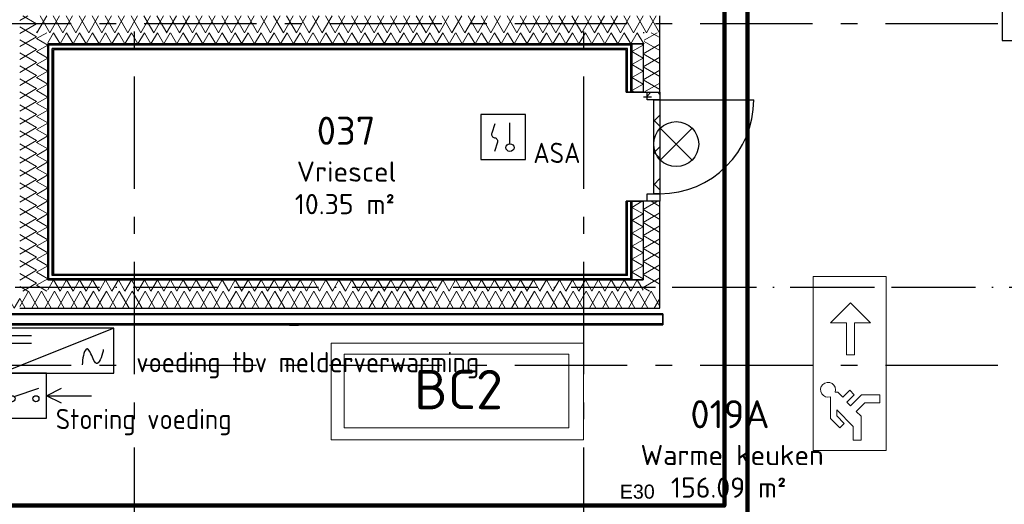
# Model space of a CAD drawing. Header units: millimetres. Extents: x -285236 to 84130, y -470 to 79511.
# Tile 79 of 192: x -10392 to -1626, y 39506 to 43817. Entities that reach past the tile are written whole.
import ezdxf
from ezdxf.enums import TextEntityAlignment as Align

# ---------------------------------------------------------------- set-up
doc = ezdxf.new("R2010")
doc.units = ezdxf.units.MM
doc.linetypes.add('NLRS_stramien', pattern=[1650, 1000, -250, 150, -250])
doc.linetypes.add('SW_doorsnedelijn', pattern=[1950, 750, -150, 0, -150, 750, -150])
doc.layers.add('EL6511--', color=3, linetype='Continuous')
doc.layers.add('XREF', color=254, linetype='Continuous')
doc.styles.add('ISOCPEUR_1', font='isocpeur.ttf', dxfattribs={"height": 250})
doc.styles.add('ISOCPEUR_2', font='isocpeur.ttf', dxfattribs={"height": 350})
doc.styles.add('ISOCPEUR_3', font='isocpeur.ttf', dxfattribs={"height": 180})
doc.styles.add('STABICAD-018', font='ISOCP.SHX', dxfattribs={"height": 180})
doc.styles.get("Standard").update_dxf_attribs({"font": 'arial.ttf'})
pattern_1 = [(45, (-29773.96, 17038.63), (-141.4214, 141.4214), []), (135, (-29773.96, 17038.63), (-141.4214, -141.4214), [])]

# ---------------------------------------------------------------- blocks, each defined once
blk = doc.blocks.new('VB653MSM')
at = {"color": 0, "linetype": 'Continuous'}
for p, q in [((-2, 2), (-2, -2)), ((2, 2), (-2, 2)), ((2, -2), (2, 2)), ((0.605, -0.604), (0.605, 1.267)), ((-2, -2), (2, -2))]:
    blk.add_line(p, q, dxfattribs=at)
blk.add_lwpolyline([(-0.748, 1.188), (-1.011, 0.35, 0.457698), (-0.759, -0.056, -0.462378), (-0.514, -0.46), (-0.78, -1.266)], format="xyb", dxfattribs=at)
blk.add_ellipse((0.605, -0.933), major_axis=(0.367, 0), ratio=0.909091, dxfattribs=at)
at = {"color": 0, "linetype": 'Continuous', "style": 'STABICAD-018'}
for tag, p in [('CODING1', (0.435, 11.731)), ('CODING2', (0.709, 9.271)), ('ARTICLECODE', (2.213, 7.029)), ('FIREPROTECTION_PANEL', (2.213, 4.719)), ('FIREPROTECTION_ZONE', (1.704, 2.423)), ('FIREPROTECTION_HARDWARENUMBER', (13.458, 0.267))]:
    blk.add_attdef(tag, text='', height=1.8, dxfattribs=at).set_placement(p, align=Align.MIDDLE)
blk.add_attdef('TEXT1', (3.529, -3.381), '', height=1.8, dxfattribs=at)
blk = doc.blocks.new('VB654NVI')
at = {"color": 0, "linetype": 'Continuous'}
for p, q in [((-1.414, 1.586), (1.414, 4.414)), ((-1.414, 4.414), (1.414, 1.586))]:
    blk.add_line(p, q, dxfattribs=at)
blk.add_circle((0, 3), 2, dxfattribs=at)
at = {"color": 0, "linetype": 'Continuous', "style": 'STABICAD-018'}
for tag, p in [('ARTICLECODE', (-2.661, 12.862)), ('FIREPROTECTION_PANEL', (0.003, 9.854)), ('CODING', (0, 7))]:
    blk.add_attdef(tag, text='', height=1.8, dxfattribs=at).set_placement(p, align=Align.MIDDLE)
blk = doc.blocks.new('VB654VAD')
at = {"color": 0, "linetype": 'Continuous'}
for p, q in [((-5, 1), (5, 5)), ((4.067, 2.333), (2.333, 2.333)), ((2.333, 1.667), (4.067, 1.667))]:
    blk.add_line(p, q, dxfattribs=at)
blk.add_lwpolyline([(-5, 1), (5, 1), (5, 5), (-5, 5)], close=True, dxfattribs=at)
blk.add_open_spline([(-4.062, 2.87), (-4.02, 3.233), (-3.754, 4.074), (-3.524, 4.141), (-3.318, 4.201), (-3.14, 3.64), (-2.962, 3.261), (-2.813, 2.944), (-2.664, 2.753), (-2.529, 2.865), (-2.345, 3.017), (-2.185, 3.73), (-2.188, 4.234)], degree=3, knots=[0, 0, 0, 0, 0.1451228, 0.1451228, 0.1451228, 0.2752355, 0.2752355, 0.2752355, 0.3839188, 0.3839188, 0.3839188, 0.5319547, 0.5319547, 0.5319547, 0.5319547], dxfattribs=at)
at = {"color": 0, "linetype": 'Continuous', "style": 'STABICAD-018'}
for tag, p in [('CODING1', (-0.692, 16.418)), ('CODING2', (-0.418, 13.957)), ('ARTICLECODE', (1.202, 11.416)), ('FIREPROTECTION_PANEL', (1.202, 9.105)), ('FIREPROTECTION_ZONE', (0.577, 7.109)), ('FIREPROTECTION_HARDWARENUMBER', (6.621, -0.177))]:
    blk.add_attdef(tag, text='', height=1.8, dxfattribs=at).set_placement(p, align=Align.MIDDLE)
blk = doc.blocks.new('VB654IEH')
at = {"color": 0, "linetype": 'Continuous'}
for p, q in [((-2, 5), (-2, 1)), ((2, 5), (-2, 5)), ((2, 1), (2, 5)), ((-0.878, 2.922), (1.333, 3.667)), ((2, 3), (3.333, 3.667)), ((2, 3), (6, 3)), ((3.333, 2.333), (2, 3)), ((-2, 1), (2, 1))]:
    blk.add_line(p, q, dxfattribs=at)
for centre in [(-1.067, 2.733), (1.067, 2.733)]:
    blk.add_circle(centre, 0.267, dxfattribs=at)
at = {"color": 0, "linetype": 'Continuous', "style": 'STABICAD-018'}
for tag, p in [('CODING1', (-0.48, 16.23)), ('CODING2', (-0.206, 13.769)), ('ARTICLECODE', (1.447, 11.055)), ('FIREPROTECTION_PANEL', (1.447, 8.745)), ('FIREPROTECTION_ZONE', (0.789, 6.921)), ('FIREPROTECTION_HARDWARENUMBER', (9.791, 0.745))]:
    blk.add_attdef(tag, text='', height=1.8, dxfattribs=at).set_placement(p, align=Align.MIDDLE)

msp = doc.modelspace()

# ---------------------------------------------------------------- hatches: boundary and pattern name
at = {"layer": 'XREF', "lineweight": 9}
h = msp.add_hatch(dxfattribs=at)
h.set_pattern_fill('FP_2', color=256, angle=60, style=0, pattern_type=2)
h.set_pattern_definition([(150, (-10242.13, 42626.99), (-99.97, -57.7525), []), (210, (-10242.13, 42742.49), (0.03, -115.4525), [])])
h.paths.add_polyline_path([(-10242.1304, 41401.9864), (-10242.1304, 43851.9864), (-10392.1304, 43851.9864), (-10392.1304, 41401.9864)])
h = msp.add_hatch(dxfattribs=at)
h.set_pattern_fill('FP_3', color=256, angle=60, style=0, pattern_type=2)
h.set_pattern_definition([(60, (-7467.13, 43701.99), (-57.7525, 99.9697), []), (120, (-7351.63, 43701.99), (-115.4525, -0.0303), [])])
h.paths.add_polyline_path([(-4692.1304, 43701.9864), (-4692.1304, 43851.9864), (-10242.1304, 43851.9864), (-10242.1304, 43701.9864), (-4714.2797, 43701.9864)])
h = msp.add_hatch(dxfattribs=at)
h.set_pattern_fill('FP_302', color=256, angle=60, style=0, pattern_type=2)
h.set_pattern_definition([(150, (-10142.13, 42551.99), (-99.97, -57.7525), []), (210, (-10142.13, 42667.49), (0.03, -115.4525), [])])
h.paths.add_polyline_path([(-10242.1304, 41401.9864), (-10142.1304, 41401.9864), (-10142.6088, 43701.9864), (-10242.1304, 43701.9864), (-10242.1304, 41501.9864)])
h = msp.add_hatch(dxfattribs=at)
h.set_pattern_fill('FP_303', color=256, angle=60, style=0, pattern_type=2)
h.set_pattern_definition([(60, (-7492.13, 43601.99), (-57.7525, 99.9697), []), (120, (-7376.63, 43601.99), (-115.4525, -0.0303), [])])
h.paths.add_polyline_path([(-4998.8941, 43601.9864), (-4832.1304, 43601.9864), (-4832.1304, 43701.9864), (-10142.1304, 43701.9864), (-10141.6134, 43601.9864), (-5131.767, 43601.9864)])
h = msp.add_hatch(dxfattribs=at)
h.set_pattern_fill('FP_4', color=256, angle=60, style=0, pattern_type=2)
h.set_pattern_definition([(330, (-4842.13, 42589.49), (99.97, 57.7525), []), (30, (-4842.13, 42473.99), (-0.03, 115.4525), [])])
h.paths.add_polyline_path([(-4692.1304, 41401.9864), (-4692.1304, 42201.4864), (-4842.1304, 42201.4864), (-4842.1304, 41401.9864)])
h.paths.add_polyline_path([(-4842.1304, 43171.4864), (-4692.1304, 43171.4864), (-4692.1304, 43701.9864), (-4832.1304, 43701.9864), (-4832.1304, 43601.9864), (-4842.1304, 43601.9864), (-4842.1304, 43521.383)])
h = msp.add_hatch(dxfattribs=at)
h.set_pattern_fill('FP_305', color=256, angle=60, style=0, pattern_type=2)
h.set_pattern_definition([(150, (-4842.13, 42551.99), (-99.97, -57.753), []), (210, (-4842.13, 42667.49), (0.03, -115.4525), [])])
h.paths.add_polyline_path([(-4842.1304, 41501.9864), (-4842.1304, 42201.4864), (-4942.1304, 42201.4864), (-4942.1304, 41501.9864)])
h.paths.add_polyline_path([(-4942.1304, 43171.4864), (-4842.1304, 43171.4864), (-4842.1304, 43601.9864), (-4942.1304, 43601.9864), (-4942.1304, 43193.8122)])
h = msp.add_hatch(dxfattribs=at)
h.set_pattern_fill('FP_169', color=256, angle=90, style=0, pattern_type=2)
h.set_pattern_definition(pattern_1)
h.paths.add_polyline_path([(-4692.1304, 42201.4864), (-4692.1304, 42268.4864), (-4806.1304, 42268.4864), (-4806.1304, 42201.4864), (-4746.1304, 42201.4864)])
h.paths.add_polyline_path([(-4806.1304, 43104.4864), (-4692.1304, 43104.4864), (-4692.1304, 43171.4864), (-4806.1304, 43171.4864)])
h = msp.add_hatch(dxfattribs=at)
h.set_pattern_fill('FP_169', color=256, angle=90, style=0, pattern_type=2)
h.set_pattern_definition(pattern_1)
h.paths.add_polyline_path([(-4692.1304, 42268.4864), (-4692.1304, 43104.4864), (-4746.1304, 43104.4864), (-4746.1304, 42268.4864)])
h = msp.add_hatch(dxfattribs=at)
h.set_pattern_fill('FP_304', color=256, angle=60, style=0, pattern_type=2)
h.set_pattern_definition([(60, (-7492.13, 41401.99), (-57.7525, 99.9697), []), (120, (-7376.63, 41401.99), (-115.4525, -0.0303), [])])
h.paths.add_polyline_path([(-5131.767, 41401.9864), (-4842.1304, 41401.9864), (-4842.1304, 41501.9864), (-10142.1304, 41501.9864), (-10141.6134, 41401.9864), (-6801.7158, 41401.9864)])
h = msp.add_hatch(dxfattribs=at)
h.set_pattern_fill('FP_1', color=256, angle=-300, style=0, pattern_type=2)
h.set_pattern_definition([(240, (-7542.13, 41401.99), (57.7525, -99.9697), []), (300, (-7657.63, 41401.99), (115.4525, 0.0303), [])])
h.paths.add_polyline_path([(-4692.1304, 41251.9864), (-4692.1304, 41401.9864), (-10392.1304, 41401.9864), (-10392.1304, 41251.9864), (-5131.767, 41251.9864)])
h = msp.add_hatch(dxfattribs=at)
h.set_pattern_fill('FP_19', color=256, angle=60, style=0, pattern_type=2)
h.set_pattern_definition([(60, (-11942.13, 41251.99), (-57.7525, 99.9697), []), (120, (-11826.63, 41251.99), (-115.4525, -0.0303), [])])
h.paths.add_polyline_path([(-10392.1304, 41251.9864), (-10392.1304, 41351.9864), (-13492.1304, 41351.9864), (-13492.1304, 41251.9864), (-10401.913, 41251.9864)])

# ---------------------------------------------------------------- linework, layer by layer
at = {"layer": 'EL6511--', "linetype": 'Continuous', "lineweight": 100}
for points in [[(164.4527, 59082.6047), (-88.4686, 58456.0501), (-88.4686, 49877.2144), (-4118.0153, 49877.2144), (-4118.0153, 39495.4662), (-16296.743, 39495.4662), (-16296.743, 20675.4285), (-16572.1304, 20675.4285)], [(24669.8696, 55623.864), (18544.1154, 55623.864), (18544.1154, 50353.0313), (6297.3596, 50353.0313), (5601.16, 49695.1869), (-3912.7375, 49695.1869), (-3912.7375, 39290.622), (-16151.1579, 39290.622), (-16151.1579, 20422.266), (-16572.1304, 20422.266)]]:
    msp.add_lwpolyline(points, dxfattribs=at)
at = {"layer": 'XREF', "linetype": 'NLRS_stramien'}
for p, q in [((-9372.1304, 77962.7572), (-9372.1304, 8370.0218)), ((-5372.1304, 77962.7572), (-5372.1304, 8370.0218)), ((-47232.6128, 43782.6047), (64223.889, 43782.6047)), ((-47232.6128, 40742.6047), (64223.889, 40742.6047))]:
    msp.add_line(p, q, dxfattribs=at)
at = {"layer": 'XREF'}
for p, q in [((-4692.1304, 43171.4864), (-4692.1304, 43851.9864)), ((-4842.1304, 43601.9864), (-4842.1304, 43171.4864)), ((-4842.1304, 43171.4864), (-4692.1304, 43171.4864)), ((-4806.1304, 43104.4864), (-4806.1304, 43171.4864)), ((-4806.1304, 43171.4864), (-4692.1304, 43171.4864)), ((-4692.1304, 43171.4864), (-4692.1304, 43104.4864)), ((-4806.1304, 43128.3521), (-4839.6304, 43128.3521)), ((-4692.1304, 43104.4864), (-4806.1304, 43104.4864)), ((-4746.1304, 43104.4864), (-4692.1304, 43104.4864)), ((-4746.1304, 42268.4864), (-4746.1304, 43104.4864)), ((-4692.1304, 43104.4864), (-4692.1304, 42268.4864)), ((-4692.1304, 43104.4864), (-3856.1304, 43104.4864)), ((-4806.1304, 42268.4864), (-4692.1304, 42268.4864)), ((-4806.1304, 42201.4864), (-4806.1304, 42268.4864)), ((-4692.1304, 42268.4864), (-4746.1304, 42268.4864)), ((-4692.1304, 42268.4864), (-4692.1304, 42201.4864)), ((-4842.1304, 42201.4864), (-4842.1304, 41501.9864)), ((-4692.1304, 42201.4864), (-4842.1304, 42201.4864)), ((-4692.1304, 42201.4864), (-4806.1304, 42201.4864)), ((-4692.1304, 41251.9864), (-4692.1304, 42201.4864)), ((-10392.1304, 41251.9864), (-4692.1304, 41251.9864))]:
    msp.add_line(p, q, dxfattribs=at)
at = {"layer": 'XREF', "lineweight": 25}
for p, q in [((-4832.1304, 43701.9864), (-4842.1304, 43701.9864)), ((-10132.1304, 41511.9864), (-10132.1304, 43591.9864)), ((-4952.1304, 43591.9864), (-10132.1304, 43591.9864)), ((-4952.1304, 43171.4864), (-4952.1304, 43591.9864)), ((-10102.1304, 41541.9864), (-10102.1304, 43561.9864)), ((-4982.1304, 43561.9864), (-10102.1304, 43561.9864)), ((-4982.1304, 43171.4864), (-4982.1304, 43561.9864)), ((-4982.1304, 41541.9864), (-4982.1304, 42201.4864)), ((-4952.1304, 41511.9864), (-4952.1304, 42201.4864)), ((-4952.1304, 41511.9864), (-10132.1304, 41511.9864)), ((-4982.1304, 41541.9864), (-10102.1304, 41541.9864)), ((-4667.1304, 41191.9864), (-11223.1304, 41191.9864)), ((-4667.1304, 41111.9864), (-11223.1304, 41111.9864))]:
    msp.add_line(p, q, dxfattribs=at)
at = {"layer": 'XREF', "lineweight": 35}
for p, q in [((-10142.1304, 43601.9864), (-10142.1304, 41501.9864)), ((-4842.1304, 43601.9864), (-10142.1304, 43601.9864)), ((-4942.1304, 43171.4864), (-4942.1304, 43601.9864)), ((-10092.1304, 41551.9864), (-10092.1304, 43551.9864)), ((-10092.1304, 43551.9864), (-4992.1304, 43551.9864)), ((-4992.1304, 43551.9864), (-4992.1304, 43171.4864)), ((-4992.1304, 43171.4864), (-4842.1304, 43171.4864)), ((-4992.1304, 42201.4864), (-4992.1304, 41551.9864)), ((-4842.1304, 42201.4864), (-4992.1304, 42201.4864)), ((-4942.1304, 41501.9864), (-4942.1304, 42201.4864)), ((-10142.1304, 41501.9864), (-4842.1304, 41501.9864)), ((-4992.1304, 41551.9864), (-10092.1304, 41551.9864)), ((-4667.1304, 41201.9864), (-11223.1304, 41201.9864)), ((-4667.1304, 41101.9864), (-4667.1304, 41201.9864)), ((-11223.1304, 41101.9864), (-4667.1304, 41101.9864))]:
    msp.add_line(p, q, dxfattribs=at)
at = {"layer": 'XREF', "lineweight": 13}
for p, q in [((-3326.5215, 41532.3161), (-3326.5215, 39984.4891)), ((-2676.4919, 41532.3161), (-3326.5215, 41532.3161)), ((-3326.5215, 41532.3161), (-3326.5215, 39984.4891)), ((-2676.4919, 41532.3161), (-3326.5215, 41532.3161)), ((-2676.4919, 39984.4891), (-2676.4919, 41532.3161)), ((-2676.4919, 39984.4891), (-2676.4919, 41532.3161)), ((-3172.2824, 41119.6968), (-2994.6333, 41297.3458)), ((-2994.6333, 41297.3458), (-2816.9842, 41119.6968)), ((-3030.1631, 41119.6968), (-3172.2824, 41119.6968)), ((-3030.1631, 40835.4582), (-3030.1631, 41119.6968)), ((-2816.9842, 41119.6968), (-2959.1035, 41119.6968)), ((-2959.1035, 41119.6968), (-2959.1035, 40835.4582)), ((-5371.3856, 40939.0912), (-7618.5847, 40939.0912)), ((-7618.5847, 40939.0912), (-7618.5847, 40078.9808)), ((-5371.3856, 40078.9808), (-5371.3856, 40939.0912)), ((-5503.1087, 40841.227), (-7502.3106, 40841.227)), ((-7502.3106, 40841.227), (-7502.3106, 40187.2246)), ((-5503.1087, 40187.2246), (-5503.1087, 40841.227)), ((-2959.1035, 40835.4582), (-3030.1631, 40835.4582)), ((-3131.2285, 40503.5824), (-3106.8524, 40503.5824)), ((-3106.8524, 40503.5824), (-3062.8913, 40459.6213)), ((-3062.8913, 40459.6213), (-3001.718, 40520.7947)), ((-3001.718, 40520.7947), (-2961.5206, 40480.5973)), ((-3173.5218, 40268.596), (-3173.5218, 40461.2892)), ((-2961.5206, 40480.5973), (-3026.5425, 40415.5753)), ((-3026.5425, 40415.5753), (-2993.8975, 40382.9303)), ((-2993.8975, 40382.9303), (-2897.2801, 40479.5477)), ((-2897.2801, 40479.5477), (-2733.3396, 40479.5477)), ((-2733.3396, 40479.5477), (-2733.3396, 40408.4881)), ((-2971.1282, 40199.3714), (-3117.6444, 40345.8876)), ((-3117.6444, 40345.8876), (-3117.6444, 40293.1134)), ((-2867.8463, 40408.4881), (-2943.6507, 40332.6836)), ((-2943.6507, 40332.6836), (-2900.0685, 40289.1014)), ((-2733.3396, 40408.4881), (-2867.8463, 40408.4881)), ((-3090.6301, 40185.7043), (-3173.5218, 40268.596)), ((-3117.6444, 40293.1134), (-3050.4327, 40225.9017)), ((-2900.0685, 40289.1014), (-2900.0685, 40076.7858)), ((-7502.3106, 40187.2246), (-5503.1087, 40187.2246)), ((-3050.4327, 40225.9017), (-3090.6301, 40185.7043)), ((-2971.1282, 40076.7858), (-2971.1282, 40199.3714)), ((-7618.5847, 40078.9808), (-5371.3856, 40078.9808)), ((-2900.0685, 40076.7858), (-2971.1282, 40076.7858)), ((-3326.5215, 39984.4891), (-2676.4919, 39984.4891)), ((-3326.5215, 39984.4891), (-2676.4919, 39984.4891))]:
    msp.add_line(p, q, dxfattribs=at)
at = {"layer": 'XREF', "linetype": 'SW_doorsnedelijn'}
msp.add_line((-47483.8847, 41436.7758), (58162.061, 41436.7758), dxfattribs=at)
at = {"layer": 'XREF', "lineweight": 9}
for p, q in [((-7990.3377, 41096.9864), (-7990.3377, 41101.9864)), ((-7910.3377, 41096.9864), (-7990.3377, 41096.9864)), ((-7910.3377, 41101.9864), (-7910.3377, 41096.9864))]:
    msp.add_line(p, q, dxfattribs=at)
at = {"layer": 'XREF', "flags": 128}
for points in [[(-1642.8636, 44332.139), (-1644.5255, 43632.9745), (957.3232, 43632.9745), (958.9851, 44332.139), (-1642.8636, 44332.139), (-1642.8636, 44312.139), (958.9851, 44312.139)], [(-4767.1304, 43128.3521), (-4792.1304, 43128.3521), (-4804.6304, 43128.3521)]]:
    msp.add_lwpolyline(points, dxfattribs=at)
at = {"layer": 'XREF'}
msp.add_arc((-4692.1304, 43104.4864), 836, 270, 0, dxfattribs=at)
at = {"layer": 'XREF', "lineweight": 13}
msp.add_arc((-3194.6819, 40524.7426), 66.8886, 341.5577374, 288.4422626, dxfattribs=at)

# ---------------------------------------------------------------- block references
at = {"layer": 'EL6511--', "linetype": 'Continuous', "lineweight": 100}
ref = msp.add_blockref('VB653MSM', (-6087.8498, 42772.5656), dxfattribs=dict(at, xscale=100, yscale=100, zscale=100))
ref.add_attrib('TEXT1', 'ASA', dxfattribs={"layer": '0', "color": 1, "linetype": 'Continuous', "lineweight": 100, "height": 180, "style": 'STABICAD-018'}).set_placement((-5609.3506, 42632.3956), align=Align.MIDDLE)
at = {"layer": 'EL6511--', "linetype": 'Continuous', "lineweight": 100, "xscale": 100, "yscale": 100, "zscale": 100, "rotation": 90.00000000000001}
msp.add_blockref('VB654NVI', (-4246.9953, 42710.4756), dxfattribs=at)
at = {"layer": 'EL6511--', "linetype": 'Continuous', "lineweight": 100}
ref = msp.add_blockref('VB654VAD', (-10053.8237, 41171.7594), dxfattribs=dict(at, xscale=100, yscale=100, zscale=100, rotation=180))
ref.add_attrib('CODING1', 'voeding tbv melderverwarming', dxfattribs={"layer": '0', "color": 1, "linetype": 'Continuous', "lineweight": 100, "height": 180, "style": 'STABICAD-018'}).set_placement((-7827.7296, 40744.0141), align=Align.MIDDLE)
ref = msp.add_blockref('VB654IEH', (-10353.8237, 40171.7594), dxfattribs=dict(at, xscale=100, yscale=100, zscale=100))
ref.add_attrib('ARTICLECODE', 'Storing voeding', dxfattribs={"layer": '0', "color": 1, "linetype": 'Continuous', "lineweight": 100, "height": 180, "style": 'STABICAD-018'}).set_placement((-9288.6079, 40237.9719), align=Align.MIDDLE)

# ---------------------------------------------------------------- texts
at = {"layer": 'EL6511--', "linetype": 'Continuous', "lineweight": 100, "insert": (-5049.0779, 39681.2476), "char_height": 125, "attachment_point": 1}
msp.add_mtext_dynamic_manual_height_columns('E30', width=1072.93616, gutter_width=12.5, heights=[0], dxfattribs=at)
at = {"layer": 'XREF', "attachment_point": 1}
for s, insert, char_height, width, style in [('037', (-7747.2011, 42954.3953), 250, 649.366875, 'ISOCPEUR_1'), ('Vriescel', (-7925.2011, 42556.4214), 180, 1082.278125, 'ISOCPEUR_3'), ('10.35 m²', (-7943.1221, 42266.815), 180, 1106.32875, 'ISOCPEUR_3'), ('BC2', (-6879.3932, 40702.3042), 350, 937.974375, 'ISOCPEUR_2'), ('019A', (-4420.7011, 40432.5135), 250, 857.805625, 'ISOCPEUR_1'), ('Warme keuken', (-4864.2011, 40034.5396), 180, 1932.066875, 'ISOCPEUR_3'), ('156.09 m²', (-4594.1221, 39744.9332), 180, 1258.649375, 'ISOCPEUR_3')]:
    msp.add_mtext(s, dxfattribs=dict(at, insert=insert, char_height=char_height, width=width, style=style))

doc.saveas('drawing.dxf')
